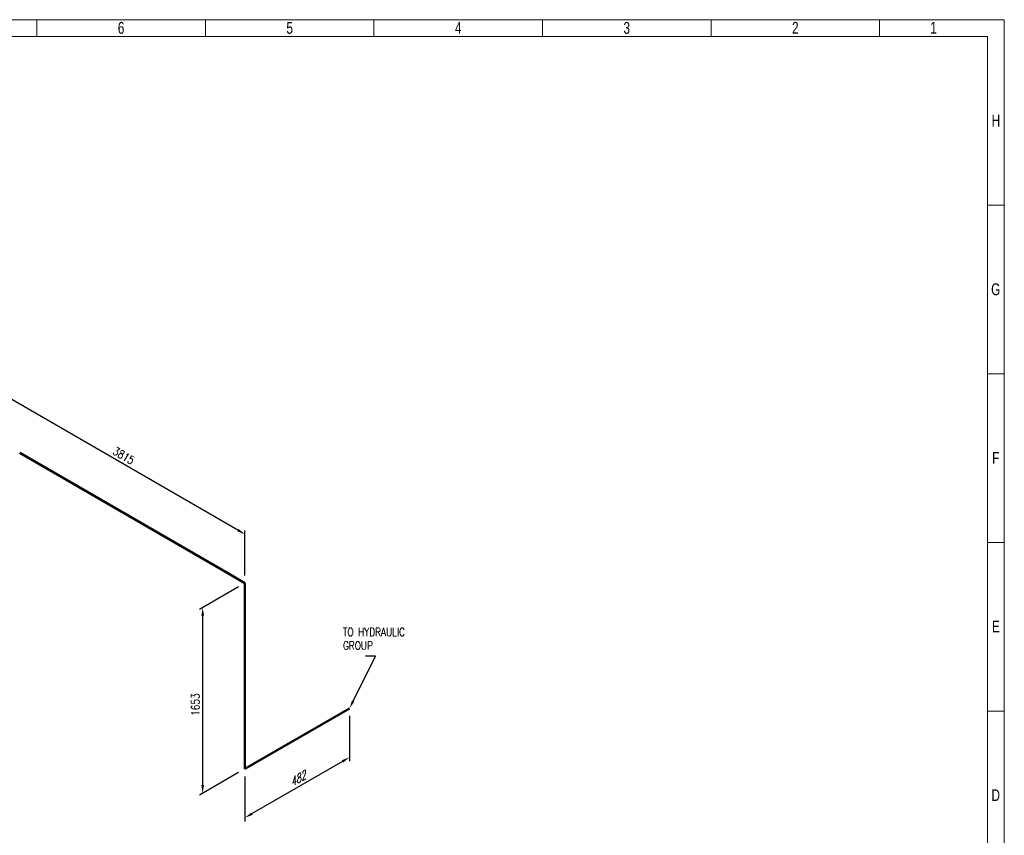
# Model space of a CAD drawing. Header units: millimetres. Extents: x 0 to 70526, y -39110 to 424.
# Tile 14 of 29: x 292 to 594, y 174 to 424. Entities that reach past the tile are written whole.
import ezdxf
from ezdxf import colors
from ezdxf.entities.mleader import LeaderData, LeaderLine
from ezdxf.math import Vec2, Vec3

# ---------------------------------------------------------------- set-up
doc = ezdxf.new("R2010")
doc.units = ezdxf.units.MM
doc.header["$LTSCALE"] = 0.25
doc.layers.add('Annotation', color=7, linetype='Continuous')
doc.layers.add('Dimension', color=1, linetype='Continuous')
doc.layers.add('Pipe Small Bore', color=30, linetype='Continuous', lineweight=50)
doc.styles.add('AdskIsoAnnotation', font='romans.shx', dxfattribs={"width": 0.8, "height": 1})
doc.styles.add('AdskIsoMetric', font='romans.shx', dxfattribs={"width": 0.8, "height": 2.5})
doc.styles.add('AdskIsoMetric-30', font='romans.shx', dxfattribs={"width": 0.8, "height": 2.5})
doc.styles.add('AdskIsoMetric30', font='romans.shx', dxfattribs={"width": 0.8, "oblique": 30, "height": 2.5})
doc.styles.add('SLDTEXTSTYLE3', font='TXT', dxfattribs={"width": 0.75})
doc.styles.get("Standard").update_dxf_attribs({"font": 'arial.ttf'})
doc.dimstyles.new('AdskIsoMetric', dxfattribs={"dimtxt": 2.5, "dimasz": 2.5, "dimexe": 1, "dimexo": 2, "dimgap": 0.8, "dimtad": 1, "dimdec": 0, "dimrnd": 1, "dimzin": 0, "dimdsep": 46, "dimtxsty": 'AdskIsoMetric', "dimcen": 0, "dimclrt": 7, "dimadec": 0, "dimazin": 0, "dimtfac": 1, "dimtdec": 0, "dimtmove": 1, "dimatfit": 3, "dimfxl": 1, "dimtfill": 1, "dimfrac": 2, "dimtolj": 1, "dimtzin": 0, "dimarcsym": 0})

# ---------------------------------------------------------------- blocks, each defined once
blk = doc.blocks.new('*D17')
at = {"layer": 'Defpoints', "color": 0, "transparency": 16777216}
for p in [(393, 212.96), (360.91, 194.44), (360.91, 179.44)]:
    blk.add_point(p, dxfattribs=at)
at = {"layer": 'Dimension', "color": 0, "lineweight": -2, "transparency": 16777216}
for p, q in [((393, 210.65), (393, 196.81)), ((390.84, 196.71), (363.08, 180.69)), ((360.91, 192.13), (360.91, 178.28))]:
    blk.add_line(p, q, dxfattribs=at)
at = {"layer": 'Dimension', "color": 0, "transparency": 16777216}
for points in [[(390.63, 197.07), (391.04, 196.35), (393, 197.96)], [(362.87, 181.05), (363.29, 180.33), (360.91, 179.44)]]:
    blk.add_solid(points, dxfattribs=at)
at = {"layer": 'Dimension', "color": 7, "transparency": 16777216, "insert": (376.96, 191.29), "char_height": 2.5, "attachment_point": 5, "rotation": 30, "style": 'AdskIsoMetric30', "bg_fill": 3, "box_fill_scale": 1.1, "bg_fill_color": 256, "bg_fill_true_color": 13158600, "bg_fill_transparency": 0}
blk.add_mtext('\\A1;482', dxfattribs=at)
blk = doc.blocks.new('*D18')
at = {"layer": 'Defpoints', "color": 0, "transparency": 16777216}
for p in [(360.91, 251.42), (347.92, 243.92), (360.91, 194.44)]:
    blk.add_point(p, dxfattribs=at)
at = {"layer": 'Dimension', "color": 0, "lineweight": -2, "transparency": 16777216}
for p, q in [((358.91, 250.26), (346.92, 243.34)), ((347.92, 189.44), (347.92, 241.42)), ((358.91, 193.28), (346.92, 186.36))]:
    blk.add_line(p, q, dxfattribs=at)
at = {"layer": 'Dimension', "color": 0, "transparency": 16777216}
for points in [[(347.51, 241.42), (348.34, 241.42), (347.92, 243.92)], [(347.51, 189.44), (348.34, 189.44), (347.92, 186.94)]]:
    blk.add_solid(points, dxfattribs=at)
at = {"layer": 'Dimension', "color": 7, "transparency": 16777216, "insert": (345.68, 214.13), "char_height": 2.5, "attachment_point": 5, "rotation": 90, "style": 'AdskIsoMetric-30', "bg_fill": 3, "box_fill_scale": 1.1, "bg_fill_color": 256, "bg_fill_true_color": 13158600, "bg_fill_transparency": 0}
blk.add_mtext('\\A1;1653', dxfattribs=at)
blk = doc.blocks.new('*D19')
at = {"layer": 'Defpoints', "color": 0, "transparency": 16777216}
for p in [(286.45, 309.41), (286.45, 294.41), (360.91, 251.42)]:
    blk.add_point(p, dxfattribs=at)
at = {"layer": 'Dimension', "color": 0, "lineweight": -2, "transparency": 16777216}
for p, q in [((286.45, 296.72), (286.45, 310.56)), ((358.75, 267.67), (288.61, 308.16)), ((360.91, 253.72), (360.91, 267.57))]:
    blk.add_line(p, q, dxfattribs=at)
at = {"layer": 'Dimension', "color": 0, "transparency": 16777216}
for points in [[(288.82, 308.52), (288.4, 307.8), (286.45, 309.41)], [(358.96, 268.03), (358.54, 267.3), (360.91, 266.42)]]:
    blk.add_solid(points, dxfattribs=at)
at = {"layer": 'Dimension', "color": 7, "transparency": 16777216, "insert": (323.68, 290.5), "char_height": 2.5, "attachment_point": 5, "rotation": 330, "style": 'AdskIsoMetric-30', "bg_fill": 3, "box_fill_scale": 1.1, "bg_fill_color": 256, "bg_fill_true_color": 13158600, "bg_fill_transparency": 0}
blk.add_mtext('\\A1;3815', dxfattribs=at)
blk = doc.blocks.new('Elbow-5-Iso2DSkew90')
at = {"color": 0, "linetype": 'ByBlock', "lineweight": -2, "extrusion": (-0.707107, 0.408248, -0.57735)}
for p, q in [((0, 0), (0, 6.12)), ((5.3, 3.06), (0, 0)), ((0, 0), (0, 0))]:
    blk.add_line(p, q, dxfattribs=at)
blk = doc.blocks.new('Elbow-1-Iso2DSkew0')
at = {"color": 0, "linetype": 'ByBlock', "lineweight": -2, "extrusion": (-0.707107, -0.408248, 0.57735)}
for p, q in [((0, 0), (-5.3, 3.06)), ((0, 0), (0, 0)), ((0, -6.12), (0, 0))]:
    blk.add_line(p, q, dxfattribs=at)
blk = doc.blocks.new('cajetin')
at = {"color": 7, "linetype": 'Continuous', "lineweight": 18}
for p, q in [((0, 615), (861, 615)), ((430.5, 607.5), (430.5, 615)), ((505.5, 607.5), (505.5, 615)), ((580.5, 607.5), (580.5, 615)), ((655.5, 607.5), (655.5, 615)), ((730.5, 607.5), (730.5, 615)), ((805.5, 607.5), (805.5, 615)), ((861, 615), (861, 0)), ((7.5, 607.5), (853.5, 607.5)), ((430.5, 607.5), (430.5, 607.5)), ((853.5, 607.5), (853.5, 7.5)), ((853.5, 532.5), (861, 532.5)), ((853.5, 457.5), (861, 457.5)), ((853.5, 382.5), (861, 382.5)), ((853.5, 307.5), (861, 307.5)), ((853.5, 307.5), (853.5, 307.5))]:
    blk.add_line(p, q, dxfattribs=at)
at = {"color": 7, "linetype": 'Continuous', "lineweight": 0, "char_height": 5.25, "attachment_point": 2, "style": 'SLDTEXTSTYLE3'}
for s, insert in [('6', (468.01, 613.99)), ('5', (543.01, 613.99)), ('4', (618.01, 613.99)), ('3', (693.01, 613.99)), ('2', (768.01, 613.99)), ('1', (829.51, 613.99)), ('H', (857.25, 572.74)), ('G', (857.18, 497.74)), ('F', (857.21, 422.74)), ('E', (857.24, 347.74)), ('D', (857.18, 272.74))]:
    blk.add_mtext(s, dxfattribs=dict(at, insert=insert))
blk = doc.blocks.new('A$C3e0d7fe2')
at = {"xscale": 0.689895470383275, "yscale": 0.689895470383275, "zscale": 0.689895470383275}
blk.add_blockref('cajetin', (0, 0), dxfattribs=at)

msp = doc.modelspace()

# ---------------------------------------------------------------- texts
at = {"layer": 'Annotation', "insert": (391, 231), "char_height": 2.5, "width": 33.42857, "attachment_point": 7, "style": 'AdskIsoAnnotation', "bg_fill": 3, "box_fill_scale": 1, "bg_fill_color": 256, "bg_fill_true_color": 13158600, "bg_fill_transparency": 0}
msp.add_mtext('TO HYDRAULIC\\PGROUP', dxfattribs=at)

# ---------------------------------------------------------------- leaders
at = {"layer": 'Annotation'}
ml = msp.add_multileader_mtext('Standard', dxfattribs=at)
ml.set_content('')
ml.set_leader_properties()
ml.build(insert=Vec2(0, 0))
ml.multileader.update_dxf_attribs({"dogleg_length": 3.062, "arrow_head_size": 2.5})
ctx = ml.context
ctx.base_point, ctx.arrow_head_size = Vec3(397.938, 229), 2.5
notes = []
notes.append((ctx, [(0, (1, 1, 0), (401, 229), (-1, 0), 3.062, [(0, [(393, 212.963)], 0, [])])]))
ctx.mtext, ml.multileader.dxf.content_type = None, 0
for ctx, leaders in notes:
    for number, flags, end, landing, length, lines in leaders:
        leader = LeaderData()
        leader.index, (leader.has_last_leader_line, leader.has_dogleg_vector, leader.attachment_direction) = number, flags
        leader.last_leader_point, leader.dogleg_vector, leader.dogleg_length = Vec3(end), Vec3(landing), length
        for number, points, colour, breaks in lines:
            line = LeaderLine()
            line.index, line.vertices, line.color, line.breaks = number, Vec3.list(points), colors.encode_raw_color(colour), breaks
            leader.lines.append(line)
        ctx.leaders.append(leader)

# ---------------------------------------------------------------- next in the draw order: dimensions: what is measured, and where the dimension line sits
at = {"layer": 'Dimension'}
dim = msp.add_linear_dim(base=(360.913, 179.437), p1=(393, 212.963), p2=(360.913, 194.437), angle=210, text='482', dimstyle='AdskIsoMetric', override={"dimtad": 0, "dimlfac": 12.998632, "dimtxsty": 'AdskIsoMetric30', "dimse1": 0, "dimse2": 0, "dimsd1": 0, "dimsd2": 0, "dimtmove": 1}, dxfattribs=at)
dim.commit()
dim.dimension.update_dxf_attribs({"geometry": '*D17', "text_midpoint": (376.957, 191.286), "dimtype": 160})

# ---------------------------------------------------------------- next in the draw order: linework, layer by layer
at = {"layer": 'Pipe Small Bore'}
msp.add_lwpolyline([(393, 212.963), (366.216, 197.499)], dxfattribs=at)

# ---------------------------------------------------------------- next in the draw order: dimensions: what is measured, and where the dimension line sits
at = {"layer": 'Dimension'}
dim = msp.add_linear_dim(base=(347.923, 243.915), p1=(360.913, 194.437), p2=(360.913, 251.415), angle=90, text='1653', dimstyle='AdskIsoMetric', override={"dimtad": 0, "dimlfac": 29.017171, "dimtxsty": 'AdskIsoMetric-30', "dimse1": 0, "dimse2": 0, "dimsd1": 0, "dimsd2": 0, "dimtmove": 1}, dxfattribs=at)
dim.commit()
dim.dimension.update_dxf_attribs({"geometry": '*D18', "text_midpoint": (345.683, 214.133), "dimtype": 160})

# ---------------------------------------------------------------- next in the draw order: linework, layer by layer
at = {"layer": 'Pipe Small Bore'}
msp.add_lwpolyline([(360.913, 200.561), (360.913, 245.291)], dxfattribs=at)

# ---------------------------------------------------------------- next in the draw order: block references
msp.add_blockref('Elbow-5-Iso2DSkew90', (360.913, 194.437), dxfattribs=at)

# ---------------------------------------------------------------- next in the draw order: dimensions: what is measured, and where the dimension line sits
at = {"layer": 'Dimension'}
dim = msp.add_linear_dim(base=(286.448, 309.408), p1=(360.913, 251.415), p2=(286.448, 294.408), angle=150, text='3815', dimstyle='AdskIsoMetric', override={"dimtad": 0, "dimlfac": 44.366751, "dimtxsty": 'AdskIsoMetric-30', "dimse1": 0, "dimse2": 0, "dimsd1": 0, "dimsd2": 0, "dimtmove": 1}, dxfattribs=at)
dim.commit()
dim.dimension.update_dxf_attribs({"geometry": '*D19', "text_midpoint": (323.68, 290.498), "dimtype": 160})

# ---------------------------------------------------------------- next in the draw order: linework, layer by layer
at = {"layer": 'Pipe Small Bore'}
msp.add_lwpolyline([(355.61, 254.477), (291.751, 291.346)], dxfattribs=at)

# ---------------------------------------------------------------- next in the draw order: block references
msp.add_blockref('A$C3e0d7fe2', (0, 0))
msp.add_blockref('Elbow-1-Iso2DSkew0', (360.913, 251.415), dxfattribs=at)

doc.saveas('drawing.dxf')
